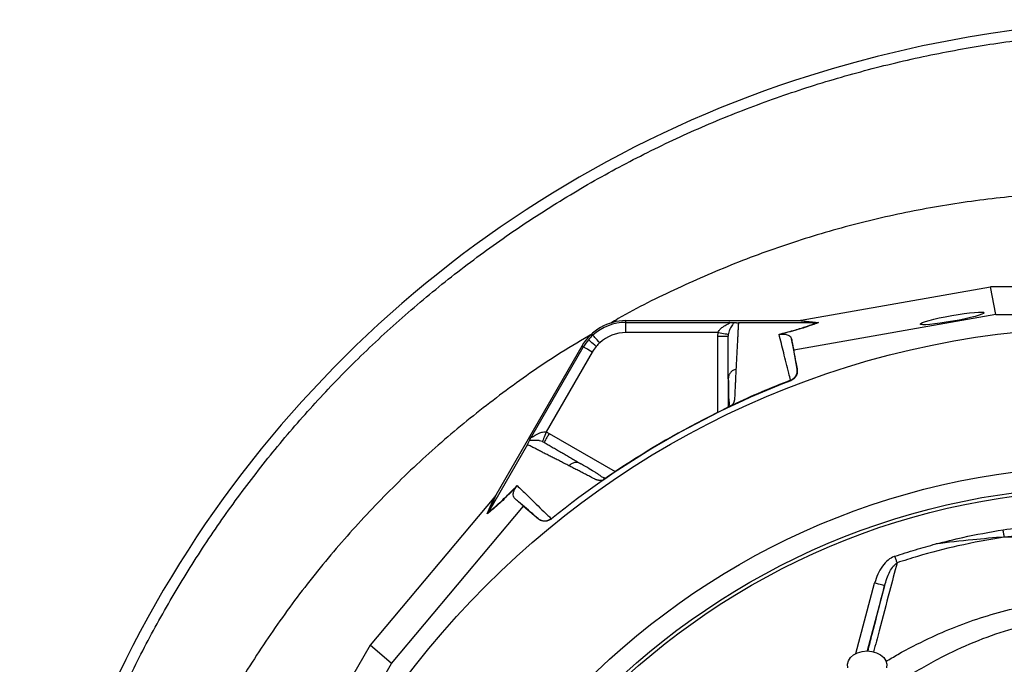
# Model space of a CAD drawing. Extents: x 94 to 802, y 35 to 1499.
# Tile 11 of 16: x 105 to 393, y 1311 to 1499. Entities that reach past the tile are written whole.
import ezdxf

# ---------------------------------------------------------------- set-up
doc = ezdxf.new("R2010")
doc.units = 0
doc.layers.get('0').update_dxf_attribs({"linetype": 'CONTINUOUS'})

msp = doc.modelspace()

# ---------------------------------------------------------------- linework, layer by layer
at = {"color": 7, "linetype": 'CONTINUOUS'}
for p, q in [((333.85, 1411.15), (389.16, 1420.94)), ((390.77, 1412.89), (389.16, 1420.94)), ((459.06, 1420.94), (389.16, 1420.94)), ((390.77, 1412.89), (331.69, 1402.43)), ((390.77, 1412.89), (457.45, 1412.89)), ((332.97, 1411.04), (282.66, 1411.04)), ((282.66, 1410.55), (282.66, 1411.04)), ((282.66, 1410.55), (312.72, 1410.55)), ((338.3, 1410.45), (315.52, 1410.45)), ((333.54, 1411.09), (332.97, 1411.04)), ((338.32, 1410.45), (332.97, 1411.04)), ((333.54, 1411.09), (338.9, 1410.5)), ((338.3, 1410.45), (338.32, 1410.45)), ((309.59, 1407.55), (282.66, 1407.55)), ((309.52, 1406.56), (309.59, 1407.55)), ((309.52, 1384.26), (309.52, 1406.56)), ((331.69, 1402.43), (331.03, 1405.74)), ((269.76, 1403.6), (244.61, 1360.03)), ((255.16, 1377.31), (270.19, 1403.35)), ((272.78, 1401.85), (259.32, 1378.53)), ((270.19, 1403.35), (269.76, 1403.6)), ((332.68, 1396.83), (331.69, 1402.43)), ((332.65, 1396.95), (332.68, 1396.83)), ((312.59, 1394.54), (312.52, 1394.1)), ((312.52, 1393.93), (312.52, 1385.87)), ((330.8, 1393.51), (330.77, 1393.64)), ((312.7, 1386.9), (312.52, 1387.11)), ((313.26, 1386.16), (313.18, 1386.12)), ((259.32, 1378.53), (260.21, 1378.1)), ((260.21, 1378.1), (279.53, 1366.94)), ((253.85, 1374.84), (242.45, 1355.11)), ((269.5, 1369.27), (269.08, 1369.42)), ((276.09, 1364.7), (276.01, 1364.66)), ((244.07, 1359.32), (207.94, 1316.31)), ((242.12, 1354.62), (244.28, 1359.56)), ((244.61, 1360.03), (242.45, 1355.1)), ((244.61, 1360.03), (244.28, 1359.56)), ((252.71, 1356.83), (250.17, 1359.06)), ((214.11, 1310.89), (252.71, 1356.83)), ((252.71, 1356.83), (257.06, 1353.17)), ((242.45, 1355.1), (242.45, 1355.11)), ((257.06, 1353.17), (256.97, 1353.26)), ((260.77, 1353.23), (260.88, 1353.13)), ((349.81, 1313.84), (355.32, 1334.39)), ((358.22, 1333.61), (353.12, 1314.59)), ((207.94, 1316.31), (172.99, 1255.78)), ((214.11, 1310.89), (207.94, 1316.31)), ((180.77, 1253.14), (214.11, 1310.89))]:
    msp.add_line(p, q, dxfattribs=at)
at = {"color": 7, "linetype": 'CONTINUOUS', "flags": 128}
for points in [[(309.59, 1407.55), (310.16, 1407.46), (310.7, 1407.38), (311.2, 1407.3), (311.65, 1407.23), (312.02, 1407.18), (312.3, 1407.13), (312.48, 1407.1), (312.56, 1407.09)], [(273.96, 1403.52), (273.53, 1403.89), (273.11, 1404.25), (272.72, 1404.58), (272.37, 1404.87), (272.09, 1405.11), (271.87, 1405.3), (271.73, 1405.42), (271.68, 1405.46)], [(274.98, 1404.58), (274.6, 1405), (274.22, 1405.41), (273.88, 1405.79), (273.58, 1406.12), (273.33, 1406.4), (273.14, 1406.61), (273.01, 1406.74), (272.96, 1406.8)], [(272.78, 1401.85), (272.29, 1402.14), (271.81, 1402.41), (271.37, 1402.67), (270.98, 1402.89), (270.66, 1403.08), (270.41, 1403.22), (270.25, 1403.31), (270.19, 1403.35)], [(259.32, 1378.53), (259.11, 1377.99), (258.91, 1377.48), (258.73, 1377.01), (258.57, 1376.59), (258.43, 1376.24), (258.33, 1375.97), (258.26, 1375.8), (258.24, 1375.73)], [(393.22, 1347.85), (393.19, 1348.07), (393.15, 1348.31), (393.11, 1348.56), (393.07, 1348.83), (393.02, 1349.11), (392.98, 1349.4), (392.93, 1349.69), (392.88, 1349.99)], [(361.88, 1340.32), (361.82, 1340.52), (361.74, 1340.74), (361.67, 1340.97), (361.59, 1341.21), (361.5, 1341.46), (361.42, 1341.71), (361.33, 1341.98), (361.24, 1342.24)], [(358.22, 1333.61), (358.15, 1333.63), (357.98, 1333.68), (357.71, 1333.75), (357.35, 1333.85), (356.91, 1333.96), (356.42, 1334.1), (355.88, 1334.24), (355.32, 1334.39)], [(347.46, 1309.68), (347.37, 1310.72), (347.64, 1311.73), (348.26, 1312.67), (349.18, 1313.47), (350.34, 1314.07), (351.68, 1314.46), (353.11, 1314.59)], [(353.11, 1314.59), (354.54, 1314.46), (355.88, 1314.07), (357.05, 1313.47), (357.97, 1312.67), (358.58, 1311.73), (358.85, 1310.72), (358.76, 1309.68)]]:
    msp.add_lwpolyline(points, dxfattribs=at)
at = {"color": 7, "linetype": 'CONTINUOUS'}
for radius in [258.01, 217.51, 211.5, 210.5]:
    msp.add_circle((424.11, 1151.15), radius, dxfattribs=at)
for centre, radius, start, end in [((442.81, 1144.15), 354.8, 38.4887, 107.4652), ((437.2, 1161.99), 336.1, 107.4652, 157.4302), ((282.66, 1396.15), 14.9, 90, 150), ((282.66, 1396.15), 14.4, 90, 132.3248), ((282.66, 1396.15), 11.4, 90, 132.3248), ((282.66, 1396.15), 14.4, 139.6989, 150), ((282.66, 1396.15), 14.4, 132.3248, 139.6989), ((282.66, 1396.15), 11.4, 132.3248, 139.6989), ((282.66, 1396.15), 11.4, 139.6989, 150), ((424.11, 1151.15), 259.7, 111.0565, 128.9435)]:
    msp.add_arc(centre, radius, start, end, dxfattribs=at)
msp.add_ellipse((377.99, 1411.71), major_axis=(9.35, 1.66), ratio=0.089192, dxfattribs=at)
for centre, major_axis, start_param, end_param in [((332.32, 1411.15), (17.02, 2.99), 4.781806, 4.800012), ((244.84, 1360.64), (11.1, 13.24), 4.624766, 4.642972)]:
    msp.add_ellipse(centre, major_axis=major_axis, ratio=0.015428, start_param=start_param, end_param=end_param, dxfattribs=at)
for points, knots in [([(298.87, 879.76), (292.83, 882.29), (280.73, 887.36), (263.25, 896.49), (246.36, 906.68), (230.21, 917.97), (214.81, 930.33), (200.22, 943.73), (186.44, 958.08), (173.57, 973.28), (161.68, 989.24), (151.25, 1005.28), (142.18, 1021.28), (134.34, 1037.13), (127.39, 1053.41), (121.34, 1070.06), (116.24, 1086.98), (112.1, 1104.16), (108.96, 1121.55), (106.79, 1139.14), (105.61, 1156.84), (105.41, 1174.58), (106.2, 1192.28), (107.99, 1209.87), (110.81, 1227.3), (114.65, 1244.55), (119.46, 1261.59), (125.2, 1278.34), (131.81, 1294.74), (139.3, 1310.81), (147.68, 1326.52), (156.95, 1341.84), (167.04, 1356.67), (177.89, 1370.94), (189.48, 1384.59), (201.96, 1397.79), (215.36, 1410.45), (229.69, 1422.54), (244.7, 1433.83), (260.31, 1444.27), (276.46, 1453.81), (293.08, 1462.4), (310.17, 1470.02), (327.68, 1476.67), (345.55, 1482.35), (363.71, 1487.06), (382.07, 1490.78), (400.74, 1493.55), (419.7, 1495.31), (438.93, 1496.03), (458.2, 1495.71), (477.42, 1494.35), (496.51, 1491.95), (515.59, 1488.48), (534.61, 1483.9), (553.55, 1478.19), (572.17, 1471.42), (590.39, 1463.62), (608.11, 1454.84), (625.28, 1445.09), (641.84, 1434.36), (657.78, 1422.68), (673.06, 1410.1), (687.62, 1396.69), (701.4, 1382.52), (714.34, 1367.64), (726.43, 1352.08), (737.69, 1335.88), (748.08, 1319.09), (757.58, 1301.77), (766.14, 1283.99), (773.82, 1265.57), (780.56, 1246.5), (786.32, 1226.84), (790.98, 1206.89), (794.52, 1186.71), (796.95, 1166.37), (798.25, 1145.92), (798.4, 1125.44), (797.42, 1104.99), (795.49, 1086.34), (793.31, 1072.04), (791, 1059.52), (787.88, 1045.39), (782.93, 1027.31), (776.49, 1007.89), (769.66, 990.43), (762.73, 974.88), (755.72, 960.7), (747.87, 946.35), (739.14, 931.9), (730.53, 918.97), (722.23, 907.46), (714.34, 897.29), (706.14, 887.35), (700.39, 880.95), (697.51, 877.75)], [0, 0, 0, 0, 0.011317, 0.022671, 0.034038, 0.045392, 0.056709, 0.06814, 0.079605, 0.091082, 0.102547, 0.113978, 0.124132, 0.134319, 0.144521, 0.154724, 0.16491, 0.175064, 0.18524, 0.195447, 0.205671, 0.215895, 0.226103, 0.236278, 0.246429, 0.25661, 0.266809, 0.277012, 0.2872, 0.297356, 0.307644, 0.317961, 0.328293, 0.338625, 0.348942, 0.35923, 0.369999, 0.380802, 0.391623, 0.402443, 0.413247, 0.424016, 0.434774, 0.445563, 0.45637, 0.467179, 0.477972, 0.488733, 0.499786, 0.510872, 0.521974, 0.533077, 0.544162, 0.555215, 0.566576, 0.577973, 0.589389, 0.600804, 0.612201, 0.623562, 0.63491, 0.646294, 0.657697, 0.669101, 0.680488, 0.691839, 0.703171, 0.714536, 0.725917, 0.737298, 0.748662, 0.759995, 0.77179, 0.783595, 0.79539, 0.807186, 0.81899, 0.830785, 0.842573, 0.85437, 0.866158, 0.874964, 0.879366, 0.888172, 0.899956, 0.911749, 0.923534, 0.932346, 0.941158, 0.950878, 0.960603, 0.970323, 0.977726, 0.985129, 0.992564, 1, 1, 1, 1]), ([(487.49, 1441.82), (481.13, 1443.08), (468.42, 1445.6), (449.08, 1447.8), (429.66, 1448.81), (410.21, 1448.53), (390.82, 1446.99), (371.58, 1444.19), (352.55, 1440.13), (333.84, 1434.84), (315.49, 1428.36), (297.68, 1420.59), (285.25, 1414.55), (278.98, 1410.79), (278.26, 1410.36)], [0, 0, 0, 0, 0.08986, 0.179719, 0.269579, 0.359439, 0.449298, 0.539158, 0.629018, 0.718878, 0.808737, 0.898597, 0.988456, 1, 1, 1, 1]), ([(282.66, 1407.55), (282.66, 1407.97), (282.66, 1408.83), (282.66, 1409.83), (282.66, 1410.42), (282.66, 1410.51), (282.66, 1410.55)], [0, 0, 0, 0, 0.270712, 0.562316, 0.789299, 1, 1, 1, 1]), ([(309.59, 1407.55), (309.59, 1407.55), (309.62, 1407.79), (309.84, 1408.09), (310.27, 1408.66), (311.07, 1409.34), (312.05, 1409.89), (312.74, 1410.23), (312.95, 1410.37), (313.01, 1410.45), (312.99, 1410.5), (312.89, 1410.54), (312.78, 1410.55), (312.72, 1410.55), (312.72, 1410.55)], [0, 0, 0, 0, 0.00002, 0.119106, 0.171505, 0.364277, 0.663877, 0.784822, 0.836932, 0.870209, 0.912503, 0.953292, 0.99999, 1, 1, 1, 1]), ([(314.2, 1410.5), (314.19, 1410.47), (314.12, 1410.33), (313.83, 1409.9), (313.32, 1409.17), (312.84, 1408.2), (312.63, 1407.52), (312.57, 1407.16), (312.56, 1407.09)], [0, 0, 0, 0, 0.0440557, 0.2243759, 0.592593, 0.8113912, 0.961198, 1, 1, 1, 1]), ([(312.72, 1410.55), (312.73, 1410.55), (312.79, 1410.55), (313.14, 1410.54), (313.74, 1410.53), (314.05, 1410.51), (314.2, 1410.5)], [0, 0, 0, 0, 0.005913, 0.105168, 0.552668, 1, 1, 1, 1]), ([(314.2, 1410.5), (314.25, 1410.5), (314.42, 1410.48), (314.68, 1410.47), (315.05, 1410.45), (315.3, 1410.45), (315.46, 1410.45), (315.5, 1410.45)], [0, 0, 0, 0, 0.171793, 0.597023, 0.766212, 0.937359, 1, 1, 1, 1]), ([(315.52, 1410.45), (315.51, 1410.23), (315.48, 1409.8), (315.45, 1409.14), (315.41, 1408.47), (315.37, 1407.8), (315.34, 1407.11), (315.3, 1406.43), (315.26, 1405.73), (315.23, 1405.03), (315.19, 1404.32), (315.15, 1403.61), (315.11, 1402.89), (315.07, 1402.16), (315.03, 1401.42), (315, 1400.68), (314.96, 1399.93), (314.92, 1399.17), (314.88, 1398.41), (314.84, 1397.64), (314.82, 1397.11), (314.8, 1396.85)], [0, 0, 0, 0, 0.055211, 0.110128, 0.164753, 0.219086, 0.273129, 0.326884, 0.38035, 0.43353, 0.486425, 0.539036, 0.591365, 0.643413, 0.695181, 0.746671, 0.797884, 0.848822, 0.899487, 0.949879, 1, 1, 1, 1]), ([(327.4, 1407.08), (328.84, 1407.45), (331.78, 1408.2), (335.11, 1409.24), (337.14, 1409.97), (338.07, 1410.36), (338.3, 1410.45)], [0, 0, 0, 0, 0.297916, 0.606787, 0.903165, 1, 1, 1, 1]), ([(338.9, 1410.5), (338.64, 1410.39), (337.66, 1410), (335.86, 1409.36), (333.29, 1408.55), (330.76, 1407.84), (328.82, 1407.34), (327.9, 1407.11)], [0, 0, 0, 0, 0.106677, 0.403092, 0.60777, 0.812344, 1, 1, 1, 1]), ([(338.32, 1410.45), (338.51, 1410.46), (338.7, 1410.47), (338.89, 1410.5), (338.9, 1410.5)], [0, 0, 0, 0, 0.976241, 1, 1, 1, 1]), ([(272.86, 1407.15), (269.79, 1405.36), (261.12, 1400.32), (247.58, 1390.83), (232.28, 1378.83), (217.83, 1365.81), (204.25, 1351.88), (191.61, 1337.1), (179.97, 1321.52), (169.36, 1305.21), (159.85, 1288.25), (151.46, 1270.7), (144.24, 1252.64), (138.2, 1234.15), (133.4, 1215.31), (129.81, 1196.18), (127.59, 1176.87), (126.58, 1162.94), (126.7, 1155.47), (126.71, 1154.48)], [0, 0, 0, 0, 0.034908, 0.098599, 0.162291, 0.225982, 0.289673, 0.353364, 0.417055, 0.480746, 0.544437, 0.608129, 0.67182, 0.735511, 0.799202, 0.862893, 0.926584, 0.990276, 1, 1, 1, 1]), ([(312.56, 1407.09), (312.54, 1406.92), (312.52, 1406.74), (312.52, 1406.56), (312.52, 1406.56)], [0, 0, 0, 0, 0.999779, 1, 1, 1, 1]), ([(327.4, 1407.08), (327.4, 1407.08), (327.57, 1407.07), (327.73, 1407.09), (327.9, 1407.11)], [0, 0, 0, 0, 0.022144, 1, 1, 1, 1]), ([(327.9, 1407.11), (327.98, 1407.11), (328.27, 1407.15), (328.68, 1407.14), (329.12, 1407.11), (329.81, 1406.94), (330.5, 1406.63), (330.88, 1406.18), (330.99, 1405.87), (331.03, 1405.74)], [0, 0, 0, 0, 0.0143569, 0.0496274, 0.1243719, 0.1994402, 0.496383, 0.793753, 1, 1, 1, 1]), ([(309.52, 1406.56), (309.91, 1406.56), (310.3, 1406.56), (311.03, 1406.56), (311.36, 1406.56), (311.92, 1406.56), (312.14, 1406.56), (312.44, 1406.56), (312.52, 1406.56), (312.52, 1406.56)], [0, 0, 0, 0, 0.25, 0.25, 0.5, 0.5, 0.75, 0.75, 1, 1, 1, 1]), ([(312.52, 1394.1), (312.52, 1394.35), (312.52, 1394.84), (312.52, 1395.58), (312.52, 1396.3), (312.52, 1397.03), (312.52, 1397.74), (312.52, 1398.45), (312.52, 1399.16), (312.52, 1399.86), (312.52, 1400.55), (312.52, 1401.24), (312.52, 1401.93), (312.52, 1402.61), (312.52, 1403.28), (312.52, 1403.95), (312.52, 1404.61), (312.52, 1405.27), (312.52, 1405.92), (312.52, 1406.35), (312.52, 1406.56)], [0, 0, 0, 0, 0.052635, 0.105608, 0.158921, 0.212573, 0.266566, 0.320902, 0.37558, 0.430604, 0.485973, 0.541688, 0.597751, 0.654162, 0.710923, 0.768034, 0.825496, 0.883311, 0.941478, 1, 1, 1, 1]), ([(330.75, 1393.64), (330.59, 1394.32), (329.89, 1397.12), (328.74, 1401.72), (327.84, 1405.31), (327.4, 1407.08)], [0, 0, 0, 0, 0.139801, 0.574994, 1, 1, 1, 1]), ([(331.03, 1405.74), (331.07, 1405.51), (331.47, 1403.35), (332.01, 1400.46), (332.53, 1397.62), (332.65, 1396.95)], [0, 0, 0, 0, 0.082091, 0.78432, 1, 1, 1, 1]), ([(314.8, 1396.85), (314.5, 1396.75), (313.86, 1396.55), (313.12, 1395.88), (312.67, 1395.17), (312.61, 1394.7), (312.59, 1394.54)], [0, 0, 0, 0, 0.275812, 0.56761, 0.859404, 1, 1, 1, 1]), ([(314.8, 1396.85), (314.79, 1396.61), (314.77, 1396.12), (314.73, 1395.38), (314.69, 1394.63), (314.66, 1393.87), (314.61, 1392.88), (314.55, 1391.64), (314.49, 1390.38), (314.45, 1389.36), (314.42, 1388.74), (314.4, 1388.29), (314.37, 1388.03), (314.33, 1387.8), (314.28, 1387.57), (314.19, 1387.31), (314.07, 1387.01), (313.91, 1386.7), (313.79, 1386.48), (313.73, 1386.37)], [0, 0, 0, 0, 0.077777, 0.1552, 0.232272, 0.308995, 0.385372, 0.530526, 0.674474, 0.747423, 0.819615, 0.846383, 0.869761, 0.889755, 0.906383, 0.929523, 0.9528, 0.976272, 1, 1, 1, 1]), ([(330.77, 1393.64), (331.07, 1393.79), (331.68, 1394.1), (332.33, 1394.89), (332.71, 1395.86), (332.72, 1396.58), (332.65, 1396.94), (332.65, 1396.95)], [0, 0, 0, 0, 0.243075, 0.486116, 0.730222, 0.994521, 1, 1, 1, 1]), ([(332.68, 1396.83), (332.71, 1396.49), (332.76, 1395.81), (332.41, 1394.84), (331.76, 1394), (331.13, 1393.67), (330.8, 1393.51)], [0, 0, 0, 0, 0.244925, 0.489854, 0.734705, 1, 1, 1, 1]), ([(312.56, 1394.55), (312.58, 1392.85), (312.62, 1390.45), (312.63, 1387.85), (312.95, 1386.72), (312.59, 1386), (312.46, 1385.74)], [0, 0, 0, 0, 0.5782652, 0.8193997, 0.9352386, 1, 1, 1, 1]), ([(313.18, 1386.12), (313.14, 1386.09), (313.06, 1386.05), (312.93, 1385.98), (312.79, 1385.91), (312.65, 1385.84), (312.5, 1385.76), (312.34, 1385.68), (312.18, 1385.59), (312.01, 1385.51), (311.83, 1385.42), (311.65, 1385.33), (311.46, 1385.23), (311.27, 1385.13), (311.01, 1385), (310.68, 1384.83), (310.27, 1384.63), (309.85, 1384.42), (309.43, 1384.21), (309.14, 1384.07), (309, 1384)], [0, 0, 0, 0, 0.044249, 0.088103, 0.131644, 0.174955, 0.21812, 0.261226, 0.304357, 0.347601, 0.391041, 0.434763, 0.478847, 0.523375, 0.568424, 0.654803, 0.740537, 0.826241, 0.912528, 1, 1, 1, 1]), ([(313.73, 1386.37), (313.69, 1386.36), (313.63, 1386.33), (313.53, 1386.28), (313.43, 1386.24), (313.34, 1386.2), (313.28, 1386.17), (313.26, 1386.16)], [0, 0, 0, 0, 0.212576, 0.416535, 0.614103, 0.807726, 1, 1, 1, 1]), ([(255.16, 1377.31), (255.13, 1377.26), (255.08, 1377.16), (255.06, 1377.05), (255.11, 1377.01), (255.21, 1377.03), (255.44, 1377.15), (256.06, 1377.56), (257.03, 1378.14), (258.15, 1378.53), (258.89, 1378.6), (259.23, 1378.54), (259.32, 1378.53)], [0, 0, 0, 0, 0.046704, 0.091701, 0.129793, 0.175968, 0.215139, 0.33607, 0.635642, 0.828398, 0.953947, 1, 1, 1, 1]), ([(253.85, 1374.84), (253.89, 1374.91), (253.98, 1375.07), (254.13, 1375.35), (254.31, 1375.69), (254.4, 1375.89), (254.46, 1376.01)], [0, 0, 0, 0, 0.116903, 0.26919, 0.540262, 1, 1, 1, 1]), ([(254.46, 1376.01), (254.53, 1376.15), (254.67, 1376.43), (254.96, 1376.96), (255.12, 1377.26), (255.15, 1377.31), (255.16, 1377.31)], [0, 0, 0, 0, 0.456909, 0.903837, 0.994086, 1, 1, 1, 1]), ([(258.24, 1375.73), (257.96, 1375.82), (257.62, 1375.93), (256.96, 1376.05), (256.06, 1376.11), (255.17, 1376.03), (254.65, 1375.99), (254.49, 1376.01), (254.46, 1376.01)], [0, 0, 0, 0, 0.157451, 0.188359, 0.407229, 0.775554, 0.955925, 1, 1, 1, 1]), ([(258.71, 1375.5), (258.71, 1375.5), (258.53, 1375.5), (258.39, 1375.61), (258.24, 1375.73)], [0, 0, 0, 0, 0.000112, 1, 1, 1, 1]), ([(260.21, 1378.1), (260.02, 1377.76), (259.82, 1377.42), (259.46, 1376.79), (259.29, 1376.5), (259.01, 1376.02), (258.9, 1375.83), (258.75, 1375.57), (258.71, 1375.5), (258.71, 1375.5)], [0, 0, 0, 0, 0.25, 0.25, 0.5, 0.5, 0.75, 0.75, 1, 1, 1, 1]), ([(258.71, 1375.5), (258.91, 1375.39), (259.3, 1375.16), (259.9, 1374.81), (260.5, 1374.46), (261.11, 1374.11), (261.73, 1373.76), (262.35, 1373.4), (262.97, 1373.04), (263.6, 1372.68), (264.23, 1372.31), (264.87, 1371.94), (265.52, 1371.57), (266.17, 1371.19), (266.83, 1370.81), (267.49, 1370.43), (268.15, 1370.05), (268.82, 1369.66), (269.28, 1369.4), (269.5, 1369.27)], [0, 0, 0, 0, 0.061953, 0.123509, 0.18467, 0.245435, 0.305808, 0.365787, 0.425376, 0.484574, 0.543383, 0.601804, 0.659839, 0.717488, 0.774754, 0.831636, 0.888137, 0.944258, 1, 1, 1, 1]), ([(265.98, 1368.66), (265.77, 1368.77), (265.35, 1368.99), (264.73, 1369.31), (264.11, 1369.62), (263.5, 1369.94), (262.89, 1370.25), (262.29, 1370.56), (261.69, 1370.86), (261.1, 1371.16), (260.51, 1371.46), (259.93, 1371.76), (259.35, 1372.05), (258.78, 1372.34), (258.21, 1372.63), (257.65, 1372.92), (257.09, 1373.2), (256.54, 1373.48), (255.99, 1373.76), (255.44, 1374.03), (254.91, 1374.31), (254.37, 1374.58), (254.02, 1374.75), (253.85, 1374.84)], [0, 0, 0, 0, 0.045336, 0.090894, 0.136674, 0.182678, 0.228907, 0.275362, 0.322044, 0.368954, 0.416093, 0.463462, 0.511063, 0.558896, 0.606962, 0.655262, 0.703798, 0.752569, 0.801578, 0.850824, 0.900309, 0.950034, 1, 1, 1, 1]), ([(269.08, 1369.42), (268.94, 1369.48), (268.5, 1369.67), (267.66, 1369.63), (266.72, 1369.32), (266.22, 1368.88), (265.98, 1368.66)], [0, 0, 0, 0, 0.1405874, 0.4323818, 0.7241765, 1, 1, 1, 1]), ([(275.59, 1364.36), (275.52, 1364.36), (275.38, 1364.35), (275.17, 1364.36), (274.98, 1364.37), (274.79, 1364.39), (274.61, 1364.41), (274.44, 1364.44), (274.28, 1364.48), (274.12, 1364.52), (273.94, 1364.58), (273.7, 1364.68), (273.38, 1364.85), (272.99, 1365.05), (272.54, 1365.28), (271.81, 1365.66), (270.81, 1366.18), (269.56, 1366.83), (268.34, 1367.45), (267.14, 1368.07), (266.37, 1368.47), (265.98, 1368.66)], [0, 0, 0, 0, 0.013423, 0.026738, 0.039956, 0.053088, 0.066144, 0.079134, 0.09207, 0.104963, 0.117824, 0.141662, 0.172831, 0.217057, 0.263491, 0.312127, 0.449156, 0.58733, 0.723761, 0.861313, 1, 1, 1, 1]), ([(276.37, 1365.13), (276.23, 1365.16), (275.64, 1365.28), (275.1, 1365.8), (274.28, 1366.33), (273.07, 1367.12), (271.34, 1368.16), (269.87, 1369.01), (269.1, 1369.46)], [0, 0, 0, 0, 0.0384068, 0.157587, 0.2772606, 0.4055066, 0.68637, 1, 1, 1, 1]), ([(280.01, 1367.27), (279.95, 1367.22), (279.81, 1367.13), (279.61, 1367), (279.41, 1366.87), (279.22, 1366.74), (279.02, 1366.61), (278.83, 1366.48), (278.64, 1366.36), (278.45, 1366.23), (278.27, 1366.11), (278.03, 1365.95), (277.74, 1365.76), (277.41, 1365.55), (277.11, 1365.35), (276.82, 1365.16), (276.56, 1365), (276.31, 1364.84), (276.16, 1364.75), (276.09, 1364.7)], [0, 0, 0, 0, 0.043919, 0.087472, 0.13073, 0.173768, 0.216664, 0.259492, 0.30233, 0.345255, 0.388344, 0.431671, 0.51489, 0.596546, 0.677156, 0.757259, 0.837405, 0.91814, 1, 1, 1, 1]), ([(280.01, 1367.27), (279.63, 1367.01), (278.86, 1366.5), (277.77, 1365.78), (276.91, 1365.22), (276.58, 1365.02), (276.46, 1364.94)], [0, 0, 0, 0, 0.272037, 0.551471, 0.84502, 1, 1, 1, 1]), ([(250.55, 1362.45), (249.89, 1361.77), (248.49, 1360.33), (246.6, 1358.51), (244.62, 1356.68), (243.17, 1355.45), (242.34, 1354.8), (242.12, 1354.62)], [0, 0, 0, 0, 0.187657, 0.392204, 0.596857, 0.89334, 1, 1, 1, 1]), ([(242.45, 1355.11), (242.65, 1355.26), (243.45, 1355.88), (245.08, 1357.25), (247.62, 1359.6), (249.75, 1361.77), (250.83, 1362.87)], [0, 0, 0, 0, 0.096818, 0.393266, 0.691599, 1, 1, 1, 1]), ([(250.17, 1359.06), (250.05, 1359.19), (249.82, 1359.46), (249.71, 1360.04), (249.73, 1360.62), (249.85, 1361.1), (249.99, 1361.49), (250.16, 1361.84), (250.31, 1362.12), (250.51, 1362.39), (250.55, 1362.45)], [0, 0, 0, 0, 0.276314, 0.544227, 0.717558, 0.828271, 0.898431, 0.942706, 0.987325, 1, 1, 1, 1]), ([(250.55, 1362.45), (250.65, 1362.58), (250.74, 1362.72), (250.82, 1362.87), (250.83, 1362.87)], [0, 0, 0, 0, 0.977831, 1, 1, 1, 1]), ([(250.83, 1362.87), (251.28, 1362.43), (252.73, 1361.03), (255.65, 1358.2), (258.56, 1355.38), (260.47, 1353.55), (260.79, 1353.24)], [0, 0, 0, 0, 0.148834, 0.476021, 0.911202, 1, 1, 1, 1]), ([(256.97, 1353.26), (256.65, 1353.53), (254.64, 1355.24), (252.38, 1357.17), (250.52, 1358.76), (250.17, 1359.06)], [0, 0, 0, 0, 0.133371, 0.835602, 1, 1, 1, 1]), ([(242.12, 1354.62), (242.12, 1354.63), (242.24, 1354.78), (242.35, 1354.94), (242.45, 1355.1)], [0, 0, 0, 0, 0.023836, 1, 1, 1, 1]), ([(256.97, 1353.26), (256.97, 1353.25), (257.26, 1353.02), (257.88, 1352.67), (258.91, 1352.51), (259.93, 1352.67), (260.49, 1353.04), (260.77, 1353.23)], [0, 0, 0, 0, 0.005468, 0.269784, 0.513889, 0.756924, 1, 1, 1, 1]), ([(260.88, 1353.13), (260.59, 1352.95), (260.03, 1352.57), (259.01, 1352.42), (257.95, 1352.57), (257.37, 1352.96), (257.06, 1353.17)], [0, 0, 0, 0, 0.244595, 0.489189, 0.733869, 1, 1, 1, 1]), ([(373.2, 1345.82), (373.22, 1345.82), (375.84, 1346.52), (382.35, 1348.13), (388.94, 1349.29), (392.88, 1349.99)], [0, 0, 0, 0, 0.002902, 0.403399, 1, 1, 1, 1]), ([(392.88, 1349.99), (395.71, 1350.34), (399.43, 1350.8), (403.16, 1351), (404.04, 1351.04)], [0, 0, 0, 0, 0.76355, 1, 1, 1, 1]), ([(393.22, 1347.85), (388.69, 1347.05), (380.17, 1345.54), (369.75, 1342.81), (363.89, 1340.95), (361.88, 1340.32)], [0, 0, 0, 0, 0.42754, 0.804707, 1, 1, 1, 1]), ([(393.22, 1347.85), (390.14, 1347.6), (383.47, 1347.06), (376.8, 1346.25), (373.2, 1345.82)], [0, 0, 0, 0, 0.460906, 1, 1, 1, 1]), ([(404.18, 1348.34), (403.31, 1348.32), (399.65, 1348.23), (396, 1348.02), (393.22, 1347.85)], [0, 0, 0, 0, 0.237773, 1, 1, 1, 1]), ([(404.08, 1347.81), (402.1, 1347.82), (398.47, 1347.83), (394.86, 1347.85), (393.22, 1347.85)], [0, 0, 0, 0, 0.546932, 1, 1, 1, 1]), ([(361.24, 1342.24), (363.26, 1342.89), (367.22, 1344.18), (371.23, 1345.28), (373.2, 1345.82)], [0, 0, 0, 0, 0.509875, 1, 1, 1, 1]), ([(361.24, 1342.24), (361.17, 1342.22), (360.47, 1341.97), (359.11, 1341.11), (357.49, 1339.31), (356.15, 1337.01), (355.6, 1335.26), (355.32, 1334.39)], [0, 0, 0, 0, 0.021234, 0.221403, 0.461275, 0.730343, 1, 1, 1, 1]), ([(361.88, 1340.32), (361.15, 1337.55), (359.45, 1331.08), (357.16, 1322.42), (355.56, 1316.36), (355.02, 1314.31)], [0, 0, 0, 0, 0.330651, 0.77287, 1, 1, 1, 1]), ([(358.22, 1333.61), (358.67, 1335.02), (359.3, 1337.01), (360.64, 1339.26), (361.5, 1339.99), (361.88, 1340.32)], [0, 0, 0, 0, 0.5718, 0.808176, 1, 1, 1, 1]), ([(353.33, 1314.48), (353.76, 1316.16), (355.21, 1321.8), (356.81, 1328.1), (357.99, 1332.71), (358.22, 1333.61)], [0, 0, 0, 0, 0.254288, 0.85405, 1, 1, 1, 1]), ([(358.59, 1311.48), (359.76, 1312.18), (363.82, 1314.59), (370.62, 1318.05), (379, 1321.75), (387.29, 1324.65), (395.8, 1327.03), (401.64, 1328.09), (404.56, 1328.62)], [0, 0, 0, 0, 0.0831291, 0.2867564, 0.4632165, 0.6396771, 0.8198377, 1, 1, 1, 1]), ([(404.94, 1323.14), (401.43, 1322.38), (394.41, 1320.85), (384.23, 1317.24), (373.91, 1312.35), (365.47, 1307.54), (360.42, 1304.09), (358.86, 1303.02)], [0, 0, 0, 0, 0.212317, 0.425192, 0.637522, 0.888477, 1, 1, 1, 1])]:
    msp.add_open_spline(points, degree=3, knots=knots, dxfattribs=at)
for points in [[(330.76, 1393.64), (327.88, 1392.53), (322.16, 1390.21), (316.52, 1387.69), (313.73, 1386.37)], [(309, 1384), (298.99, 1379.05), (289.3, 1373.46), (280.01, 1367.27)]]:
    msp.add_open_spline(points, degree=3, dxfattribs=at)

doc.saveas('drawing.dxf')
